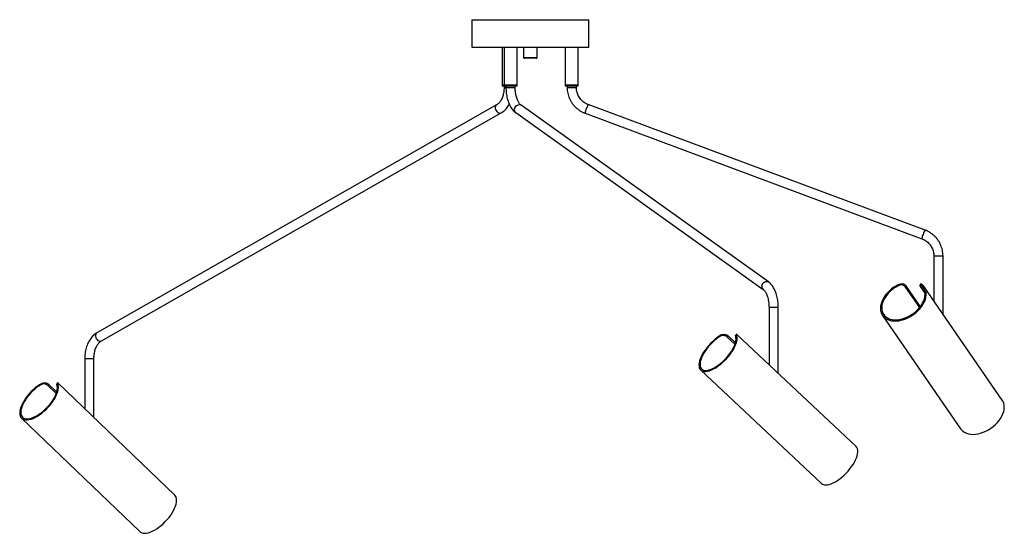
# Model space of a CAD drawing. Header units: millimetres. Extents: x 261 to 1081, y 377 to 768.
# Tile 1 of 4: x 261 to 475, y 377 to 488. Entities that reach past the tile are written whole.
import ezdxf

# ---------------------------------------------------------------- set-up
doc = ezdxf.new("R2010")
doc.units = ezdxf.units.MM

msp = doc.modelspace()

# ---------------------------------------------------------------- linework, layer by layer
at = {"color": 7, "linetype": 'Continuous', "lineweight": 25}
for p, q in [((359.47, 488.39), (359.47, 482.39)), ((359.47, 488.39), (384.87, 488.39)), ((384.87, 482.39), (384.87, 488.39)), ((359.47, 482.39), (384.87, 482.39)), ((366.07, 482.39), (366.07, 474.19)), ((366.48, 482.39), (366.48, 474.19)), ((369.28, 474.19), (369.28, 482.39)), ((370.67, 482.39), (370.67, 480.19)), ((373.67, 480.19), (373.67, 482.39)), ((379.77, 482.39), (379.77, 474.19)), ((382.57, 474.19), (382.57, 482.39)), ((372.81, 479.99), (370.87, 479.99)), ((373.47, 479.99), (372.81, 479.99)), ((366.07, 474.19), (366.07, 473.99)), ((366.07, 474.19), (366.48, 474.19)), ((366.07, 473.99), (366.48, 473.99)), ((366.47, 473.99), (366.47, 473.67)), ((366.48, 474.19), (366.48, 473.99)), ((366.48, 474.19), (366.68, 474.19)), ((366.48, 474.19), (368.8, 474.19)), ((366.48, 473.99), (366.68, 473.99)), ((366.68, 474.19), (369.28, 474.19)), ((366.68, 473.99), (369.28, 473.99)), ((366.88, 473.99), (366.88, 473.67)), ((368.8, 474.19), (369.28, 474.19)), ((368.88, 473.67), (368.88, 473.99)), ((369.28, 473.99), (369.28, 474.19)), ((379.77, 474.19), (379.77, 473.99)), ((379.77, 474.19), (381.04, 474.19)), ((379.77, 474.19), (382.57, 474.19)), ((379.77, 473.99), (381.04, 473.99)), ((380.17, 473.99), (380.17, 473.67)), ((381.04, 474.19), (382.57, 474.19)), ((381.04, 473.99), (382.57, 473.99)), ((382.17, 473.67), (382.17, 473.99)), ((382.57, 473.99), (382.57, 474.19)), ((364.85, 469.85), (277.95, 420.27)), ((423.93, 431.36), (370.15, 469.8)), ((457.96, 442.63), (384.76, 469.92)), ((278.94, 418.53), (365.84, 468.11)), ((368.99, 468.17), (422.77, 429.73)), ((384.06, 468.04), (457.26, 440.75)), ((459.86, 437), (459.86, 427.29)), ((461.86, 424.38), (461.86, 437)), ((452.13, 430.54), (452.25, 430.83)), ((453.69, 430.61), (453.58, 430.36)), ((453.58, 430.36), (456.75, 425.76)), ((453.69, 430.61), (456.9, 425.95)), ((456.95, 430.93), (456.84, 430.66)), ((457.95, 428.9), (456.95, 430.36)), ((457.31, 430.83), (457.19, 430.54)), ((474.73, 405.66), (457.78, 430.31)), ((424.05, 425.86), (424.05, 413.34)), ((426.05, 411.46), (426.05, 425.86)), ((448.72, 424.08), (465.67, 399.43)), ((413.49, 419.54), (413.67, 419.83)), ((415.14, 419.62), (414.98, 419.36)), ((415.14, 419.62), (416.75, 418.11)), ((416.95, 419.97), (416.77, 419.7)), ((416.99, 419.83), (416.81, 419.54)), ((442.97, 395.55), (417.14, 419.82)), ((414.98, 419.36), (416.65, 417.79)), ((275.32, 414.72), (275.32, 403.77)), ((277.32, 401.85), (277.32, 414.72)), ((409.2, 412.19), (435.43, 387.54)), ((265.8, 409.01), (265.99, 409.3)), ((267.47, 409.09), (267.3, 408.83)), ((267.3, 408.83), (269.13, 407.07)), ((267.47, 409.09), (269.24, 407.38)), ((269.4, 409.44), (269.23, 409.17)), ((269.46, 409.3), (269.28, 409.01)), ((294.89, 384.98), (269.47, 409.39)), ((261.6, 401.7), (287.27, 377.05))]:
    msp.add_line(p, q, dxfattribs=at)
at = {"color": 8, "linetype": 'Continuous', "lineweight": 25}
for p, q in [((370.67, 480.19), (372.9, 480.19)), ((372.9, 480.19), (373.67, 480.19)), ((366.47, 473.67), (366.88, 473.67)), ((367.02, 473.67), (366.88, 473.67)), ((367.02, 473.67), (368.88, 473.67)), ((380.17, 473.67), (381.08, 473.67)), ((381.08, 473.67), (382.17, 473.67)), ((459.86, 437), (460.77, 437)), ((460.77, 437), (461.86, 437)), ((424.05, 425.86), (424.19, 425.86)), ((424.19, 425.86), (426.05, 425.86)), ((275.32, 414.72), (277.32, 414.72))]:
    msp.add_line(p, q, dxfattribs=at)
at = {"color": 8, "linetype": 'Continuous', "lineweight": 25, "flags": 128}
for points in [[(364.84, 469.85), (364.72, 469.75), (364.61, 469.57), (364.56, 469.35), (364.56, 469.11), (364.62, 468.85), (364.74, 468.61), (364.9, 468.39), (365.09, 468.22), (365.3, 468.1), (365.52, 468.05), (365.72, 468.06), (365.84, 468.11)], [(368.72, 468.98), (368.8, 469.23), (368.94, 469.47), (369.12, 469.67), (369.34, 469.81), (369.58, 469.9), (369.81, 469.92), (370.03, 469.86), (370.15, 469.8)], [(422.5, 430.55), (422.58, 430.8), (422.72, 431.03), (422.9, 431.23), (423.12, 431.38), (423.35, 431.46), (423.59, 431.48), (423.81, 431.43), (423.93, 431.36)], [(277.95, 420.27), (277.82, 420.17), (277.71, 419.99), (277.66, 419.78), (277.66, 419.53), (277.72, 419.27), (277.84, 419.03), (278, 418.81), (278.19, 418.64), (278.4, 418.52), (278.62, 418.47), (278.82, 418.48), (278.94, 418.53)]]:
    msp.add_lwpolyline(points, dxfattribs=at)
at = {"color": 7, "linetype": 'Continuous', "lineweight": 25, "flags": 128}
for points in [[(452.25, 430.83), (451.7, 430.53), (451.17, 430.2), (450.67, 429.82), (450.2, 429.42), (449.77, 428.98), (449.39, 428.52), (449.06, 428.04), (448.78, 427.55), (448.56, 427.06), (448.4, 426.57), (448.3, 426.08), (448.27, 425.61), (448.3, 425.17), (448.4, 424.74), (448.55, 424.35), (448.77, 424), (449.05, 423.69), (449.38, 423.42), (449.77, 423.21), (450.2, 423.04), (450.66, 422.93), (451.16, 422.87), (451.69, 422.87), (452.24, 422.93), (452.8, 423.04), (453.37, 423.21), (453.93, 423.42), (454.49, 423.69), (455.03, 424), (455.55, 424.35), (456.04, 424.74), (456.49, 425.17), (456.9, 425.61), (457.26, 426.08), (457.57, 426.57), (457.82, 427.06), (458.02, 427.55), (458.15, 428.04), (458.22, 428.52), (458.23, 428.98), (458.17, 429.42), (458.04, 429.82), (457.86, 430.2), (457.61, 430.53), (457.31, 430.83)], [(452.13, 430.54), (451.6, 430.24), (451.1, 429.9), (450.62, 429.52), (450.18, 429.11), (449.78, 428.67), (449.43, 428.21), (449.13, 427.74), (448.89, 427.26), (448.71, 426.78), (448.6, 426.31), (448.54, 425.84), (448.55, 425.4), (448.63, 424.98), (448.77, 424.59), (448.97, 424.24), (449.23, 423.93), (449.55, 423.66), (449.92, 423.44), (450.33, 423.28), (450.78, 423.16), (451.27, 423.11), (451.78, 423.11), (452.32, 423.16), (452.87, 423.28), (453.42, 423.44), (453.97, 423.66), (454.51, 423.93), (455.04, 424.24), (455.53, 424.59), (456, 424.98), (456.43, 425.4), (456.82, 425.84), (457.15, 426.31), (457.43, 426.78), (457.66, 427.26), (457.82, 427.74), (457.92, 428.21), (457.96, 428.67), (457.93, 429.11), (457.84, 429.52), (457.68, 429.9), (457.46, 430.24), (457.19, 430.54)], [(413.67, 419.83), (413.2, 419.54), (412.73, 419.2), (412.26, 418.83), (411.8, 418.42), (411.35, 417.98), (410.93, 417.52), (410.53, 417.04), (410.16, 416.55), (409.83, 416.06), (409.54, 415.57), (409.3, 415.09), (409.1, 414.62), (408.95, 414.17), (408.86, 413.75), (408.82, 413.36), (408.83, 413), (408.89, 412.69), (409.01, 412.43), (409.18, 412.21), (409.4, 412.04), (409.66, 411.93), (409.97, 411.88), (410.32, 411.88), (410.7, 411.93), (411.11, 412.04), (411.55, 412.21), (412, 412.43), (412.46, 412.69), (412.94, 413), (413.41, 413.36), (413.87, 413.75), (414.33, 414.17), (414.77, 414.62), (415.18, 415.09), (415.57, 415.57), (415.92, 416.06), (416.23, 416.55), (416.5, 417.04), (416.72, 417.52), (416.9, 417.98), (417.03, 418.42), (417.1, 418.83), (417.12, 419.2), (417.08, 419.54), (416.99, 419.83)], [(413.49, 419.54), (413.03, 419.24), (412.56, 418.9), (412.11, 418.52), (411.67, 418.11), (411.24, 417.67), (410.84, 417.22), (410.47, 416.74), (410.13, 416.26), (409.83, 415.78), (409.58, 415.31), (409.37, 414.85), (409.21, 414.4), (409.1, 413.98), (409.05, 413.6), (409.05, 413.24), (409.1, 412.93), (409.21, 412.66), (409.37, 412.45), (409.58, 412.28), (409.83, 412.17), (410.13, 412.11), (410.47, 412.11), (410.84, 412.17), (411.24, 412.28), (411.67, 412.45), (412.11, 412.66), (412.57, 412.93), (413.03, 413.24), (413.49, 413.6), (413.94, 413.98), (414.38, 414.4), (414.8, 414.85), (415.19, 415.31), (415.56, 415.78), (415.88, 416.26), (416.17, 416.74), (416.41, 417.22), (416.61, 417.67), (416.76, 418.11), (416.85, 418.52), (416.89, 418.9), (416.87, 419.24), (416.81, 419.54)], [(265.99, 409.3), (265.51, 409.01), (265.03, 408.67), (264.55, 408.3), (264.09, 407.89), (263.64, 407.45), (263.22, 406.99), (262.82, 406.51), (262.46, 406.02), (262.13, 405.53), (261.85, 405.04), (261.62, 404.56), (261.43, 404.09), (261.3, 403.64), (261.22, 403.22), (261.19, 402.83), (261.22, 402.47), (261.3, 402.16), (261.44, 401.89), (261.62, 401.68), (261.86, 401.51), (262.14, 401.4), (262.47, 401.34), (262.83, 401.34), (263.23, 401.4), (263.65, 401.51), (264.1, 401.68), (264.56, 401.89), (265.04, 402.16), (265.52, 402.47), (266, 402.83), (266.47, 403.22), (266.93, 403.64), (267.36, 404.09), (267.78, 404.56), (268.16, 405.04), (268.5, 405.53), (268.81, 406.02), (269.07, 406.51), (269.28, 406.99), (269.45, 407.45), (269.56, 407.89), (269.62, 408.3), (269.62, 408.67), (269.57, 409.01), (269.46, 409.3)], [(265.8, 409.01), (265.34, 408.71), (264.87, 408.37), (264.41, 407.99), (263.96, 407.58), (263.54, 407.14), (263.14, 406.68), (262.77, 406.21), (262.44, 405.73), (262.15, 405.25), (261.9, 404.78), (261.7, 404.32), (261.55, 403.87), (261.46, 403.45), (261.42, 403.06), (261.44, 402.71), (261.51, 402.4), (261.63, 402.13), (261.81, 401.92), (262.03, 401.75), (262.31, 401.64), (262.62, 401.58), (262.98, 401.58), (263.36, 401.64), (263.78, 401.75), (264.22, 401.92), (264.67, 402.13), (265.14, 402.4), (265.6, 402.71), (266.07, 403.06), (266.53, 403.45), (266.97, 403.87), (267.39, 404.32), (267.78, 404.78), (268.14, 405.25), (268.46, 405.73), (268.74, 406.21), (268.97, 406.68), (269.16, 407.14), (269.29, 407.58), (269.37, 407.99), (269.39, 408.37), (269.36, 408.71), (269.28, 409.01)], [(468.38, 398.21), (468.92, 398.24), (469.47, 398.32), (470.04, 398.46), (470.61, 398.66), (471.17, 398.9), (471.72, 399.19), (472.25, 399.52), (472.76, 399.9), (473.23, 400.31), (473.66, 400.74), (474.05, 401.2), (474.38, 401.68), (474.66, 402.17), (474.89, 402.67), (475.05, 403.16), (475.15, 403.64), (475.18, 404.11), (475.15, 404.56), (475.06, 404.99), (474.9, 405.38), (474.73, 405.66)], [(465.67, 399.43), (465.85, 399.19), (466.16, 398.9), (466.52, 398.66), (466.93, 398.46), (467.37, 398.32), (467.86, 398.24), (468.38, 398.21)], [(436.38, 387.21), (436.74, 387.24), (437.14, 387.33), (437.56, 387.47), (438.01, 387.66), (438.47, 387.9), (438.94, 388.19), (439.42, 388.53), (439.89, 388.9), (440.35, 389.31), (440.8, 389.75), (441.22, 390.21), (441.62, 390.69), (441.99, 391.18), (442.32, 391.67), (442.62, 392.16), (442.86, 392.65), (443.06, 393.12), (443.21, 393.57), (443.31, 393.99), (443.35, 394.38), (443.34, 394.74), (443.27, 395.05), (443.16, 395.32), (442.99, 395.54), (442.97, 395.55)], [(288.32, 376.68), (288.7, 376.71), (289.11, 376.8), (289.55, 376.94), (290.01, 377.13), (290.48, 377.37), (290.96, 377.66), (291.44, 378), (291.92, 378.37), (292.38, 378.78), (292.83, 379.22), (293.26, 379.68), (293.66, 380.15), (294.02, 380.64), (294.35, 381.14), (294.63, 381.63), (294.87, 382.12), (295.05, 382.59), (295.19, 383.04), (295.27, 383.46), (295.3, 383.85), (295.27, 384.21), (295.19, 384.52), (295.06, 384.79), (294.89, 384.98)]]:
    msp.add_lwpolyline(points, dxfattribs=at)
at = {"color": 7, "linetype": 'Continuous', "lineweight": 25}
for centre, radius, start, end in [((370.87, 480.19), 0.2, 180, 270), ((373.47, 480.19), 0.2, 270, 0), ((436.3, 388.53), 1.32, 228.822, 273.3521), ((288.24, 378.13), 1.45, 228.4093, 273.2319)]:
    msp.add_arc(centre, radius, start, end, dxfattribs=at)
at = {"color": 8, "linetype": 'Continuous', "lineweight": 25}
for centre, radius, start, end in [((369.48, 468.79), 0.789, 165.6, 231.485), ((386.86, 467.77), 2.81, 154.4257, 174.3625), ((387.37, 468.13), 3.16, 145.5807, 164.4096), ((460.07, 440.47), 2.82, 154.4393, 174.338), ((460.57, 440.84), 3.16, 145.5804, 164.4098), ((423.26, 430.35), 0.788, 165.5841, 231.8302)]:
    msp.add_arc(centre, radius, start, end, dxfattribs=at)
at = {"color": 7, "linetype": 'Continuous', "lineweight": 25}
for points, knots in [([(366.47, 473.67), (366.46, 473.58), (366.46, 473.33), (366.43, 472.91), (366.35, 472.43), (366.24, 471.96), (366.1, 471.53), (365.93, 471.13), (365.74, 470.77), (365.53, 470.46), (365.3, 470.2), (365.07, 469.99), (364.92, 469.9), (364.85, 469.85)], [0, 0, 0, 0, 0.049393, 0.145917, 0.242309, 0.338397, 0.434075, 0.529272, 0.623979, 0.718299, 0.81251, 0.907006, 1, 1, 1, 1]), ([(366.88, 473.67), (366.88, 473.56), (366.88, 473.25), (366.91, 472.73), (366.99, 472.13), (367.09, 471.55), (367.23, 470.98), (367.41, 470.44), (367.62, 469.93), (367.86, 469.45), (368.15, 469.01), (368.46, 468.63), (368.75, 468.35), (368.93, 468.21), (368.99, 468.17)], [0, 0, 0, 0, 0.04747, 0.136561, 0.225815, 0.31534, 0.405279, 0.495777, 0.586967, 0.67893, 0.771606, 0.864514, 0.956521, 1, 1, 1, 1]), ([(370.15, 469.8), (370.13, 469.81), (370.05, 469.87), (369.92, 470), (369.75, 470.22), (369.58, 470.49), (369.42, 470.81), (369.27, 471.18), (369.14, 471.59), (369.03, 472.03), (368.95, 472.51), (368.9, 473), (368.88, 473.39), (368.88, 473.62), (368.88, 473.67)], [0, 0, 0, 0, 0.047411, 0.138708, 0.228657, 0.31849, 0.408945, 0.500418, 0.592956, 0.686447, 0.780715, 0.875564, 0.970793, 1, 1, 1, 1]), ([(380.17, 473.67), (380.17, 473.55), (380.18, 473.23), (380.24, 472.7), (380.36, 472.1), (380.56, 471.51), (380.81, 470.95), (381.11, 470.41), (381.47, 469.91), (381.88, 469.45), (382.33, 469.03), (382.83, 468.67), (383.36, 468.35), (383.78, 468.16), (384.02, 468.06), (384.06, 468.04)], [0, 0, 0, 0, 0.0486, 0.133108, 0.21764, 0.302172, 0.3867, 0.471225, 0.555745, 0.640259, 0.724767, 0.809267, 0.89376, 0.978246, 1, 1, 1, 1]), ([(384.76, 469.92), (384.69, 469.95), (384.46, 470.04), (384.1, 470.23), (383.68, 470.51), (383.31, 470.85), (382.98, 471.23), (382.7, 471.65), (382.48, 472.1), (382.31, 472.57), (382.2, 473.06), (382.17, 473.43), (382.17, 473.63), (382.17, 473.67)], [0, 0, 0, 0, 0.048606, 0.152067, 0.255568, 0.359049, 0.462508, 0.565942, 0.669354, 0.772745, 0.876119, 0.974065, 1, 1, 1, 1]), ([(365.84, 468.11), (365.92, 468.16), (366.14, 468.29), (366.47, 468.55), (366.83, 468.9), (367.16, 469.3), (367.42, 469.68), (367.55, 469.93), (367.59, 470.01)], [0, 0, 0, 0, 0.115026, 0.306936, 0.501045, 0.698165, 0.897571, 1, 1, 1, 1]), ([(461.86, 437), (461.86, 437.12), (461.85, 437.44), (461.79, 437.97), (461.66, 438.57), (461.47, 439.16), (461.22, 439.72), (460.92, 440.26), (460.56, 440.76), (460.15, 441.22), (459.69, 441.64), (459.2, 442), (458.67, 442.32), (458.25, 442.51), (458.01, 442.61), (457.96, 442.63)], [0, 0, 0, 0, 0.0486, 0.133108, 0.21764, 0.302172, 0.3867, 0.471225, 0.555745, 0.640259, 0.724767, 0.809267, 0.89376, 0.978246, 1, 1, 1, 1]), ([(457.26, 440.75), (457.34, 440.72), (457.56, 440.63), (457.93, 440.44), (458.34, 440.16), (458.72, 439.82), (459.05, 439.44), (459.33, 439.02), (459.55, 438.57), (459.72, 438.1), (459.82, 437.61), (459.86, 437.24), (459.86, 437.04), (459.86, 437)], [0, 0, 0, 0, 0.048606, 0.152067, 0.255568, 0.359049, 0.462508, 0.565942, 0.669354, 0.772745, 0.876119, 0.974065, 1, 1, 1, 1]), ([(426.05, 425.86), (426.04, 425.97), (426.04, 426.28), (426.01, 426.79), (425.94, 427.4), (425.83, 427.98), (425.69, 428.55), (425.51, 429.09), (425.3, 429.6), (425.06, 430.08), (424.78, 430.51), (424.46, 430.9), (424.18, 431.18), (423.99, 431.31), (423.93, 431.36)], [0, 0, 0, 0, 0.04747, 0.136561, 0.225815, 0.31534, 0.405279, 0.495777, 0.586967, 0.67893, 0.771606, 0.864514, 0.956521, 1, 1, 1, 1]), ([(453.58, 430.36), (453.53, 430.42), (453.42, 430.54), (453.15, 430.67), (452.84, 430.72), (452.48, 430.69), (452.25, 430.59), (452.13, 430.54)], [0, 0, 0, 0, 0.186105, 0.372078, 0.561736, 0.764155, 1, 1, 1, 1]), ([(452.25, 430.83), (452.38, 430.88), (452.64, 430.98), (453.06, 430.98), (453.4, 430.87), (453.6, 430.73), (453.67, 430.64), (453.69, 430.61)], [0, 0, 0, 0, 0.25211, 0.505501, 0.72652, 0.925244, 1, 1, 1, 1]), ([(457.19, 430.54), (457.1, 430.61), (456.96, 430.72), (456.84, 430.71), (456.82, 430.61), (456.87, 430.48), (456.93, 430.38), (456.95, 430.36)], [0, 0, 0, 0, 0.302235, 0.516534, 0.731584, 0.927824, 1, 1, 1, 1]), ([(456.95, 430.92), (456.97, 430.94), (456.99, 430.99), (457.12, 430.96), (457.24, 430.87), (457.31, 430.83)], [0, 0, 0, 0, 0.2714858, 0.6184328, 1, 1, 1, 1]), ([(422.77, 429.73), (422.8, 429.71), (422.87, 429.66), (423.01, 429.52), (423.18, 429.31), (423.35, 429.04), (423.51, 428.72), (423.65, 428.35), (423.78, 427.94), (423.89, 427.49), (423.97, 427.02), (424.02, 426.52), (424.04, 426.13), (424.04, 425.91), (424.05, 425.86)], [0, 0, 0, 0, 0.047411, 0.138708, 0.228657, 0.31849, 0.408945, 0.500418, 0.592956, 0.686447, 0.780715, 0.875564, 0.970793, 1, 1, 1, 1]), ([(277.95, 420.27), (277.87, 420.22), (277.65, 420.09), (277.32, 419.83), (276.96, 419.48), (276.62, 419.08), (276.32, 418.63), (276.06, 418.14), (275.83, 417.61), (275.64, 417.05), (275.49, 416.46), (275.39, 415.86), (275.33, 415.28), (275.33, 414.89), (275.32, 414.72)], [0, 0, 0, 0, 0.050463, 0.134657, 0.219815, 0.306295, 0.393777, 0.481895, 0.570325, 0.658802, 0.747211, 0.835522, 0.923756, 1, 1, 1, 1]), ([(414.98, 419.36), (414.9, 419.42), (414.75, 419.55), (414.45, 419.67), (414.13, 419.72), (413.79, 419.69), (413.59, 419.6), (413.49, 419.54)], [0, 0, 0, 0, 0.186105, 0.372078, 0.561736, 0.764155, 1, 1, 1, 1]), ([(413.67, 419.83), (413.78, 419.88), (414.01, 419.98), (414.41, 419.98), (414.77, 419.87), (415.01, 419.74), (415.12, 419.64), (415.14, 419.62)], [0, 0, 0, 0, 0.25211, 0.505501, 0.72652, 0.925244, 1, 1, 1, 1]), ([(416.81, 419.54), (416.78, 419.62), (416.75, 419.7), (416.78, 419.7), (416.78, 419.7)], [0, 0, 0, 0, 0.910961, 1, 1, 1, 1]), ([(417.14, 419.82), (417.1, 419.86), (417.02, 419.94), (416.95, 419.99), (416.94, 419.97), (416.97, 419.88), (416.99, 419.83)], [0, 0, 0, 0, 0.187426, 0.439245, 0.706299, 1, 1, 1, 1]), ([(277.32, 414.72), (277.32, 414.8), (277.33, 415.05), (277.36, 415.47), (277.43, 415.96), (277.54, 416.42), (277.69, 416.86), (277.86, 417.26), (278.05, 417.62), (278.26, 417.93), (278.49, 418.19), (278.72, 418.39), (278.87, 418.49), (278.94, 418.53)], [0, 0, 0, 0, 0.049393, 0.145917, 0.242309, 0.338397, 0.434075, 0.529272, 0.623979, 0.718299, 0.81251, 0.907006, 1, 1, 1, 1]), ([(267.3, 408.83), (267.23, 408.89), (267.08, 409.02), (266.78, 409.14), (266.46, 409.19), (266.11, 409.16), (265.91, 409.07), (265.8, 409.01)], [0, 0, 0, 0, 0.186105, 0.372078, 0.561736, 0.764155, 1, 1, 1, 1]), ([(265.99, 409.3), (266.1, 409.35), (266.33, 409.45), (266.73, 409.45), (267.1, 409.34), (267.33, 409.2), (267.44, 409.11), (267.47, 409.09)], [0, 0, 0, 0, 0.25211, 0.505501, 0.72652, 0.925244, 1, 1, 1, 1]), ([(269.28, 409.01), (269.25, 409.09), (269.21, 409.17), (269.23, 409.17), (269.24, 409.17)], [0, 0, 0, 0, 0.863695, 1, 1, 1, 1]), ([(269.47, 409.39), (269.45, 409.41), (269.4, 409.46), (269.4, 409.43), (269.44, 409.34), (269.46, 409.3)], [0, 0, 0, 0, 0.294424, 0.630447, 1, 1, 1, 1])]:
    msp.add_open_spline(points, degree=3, knots=knots, dxfattribs=at)

doc.saveas('drawing.dxf')
